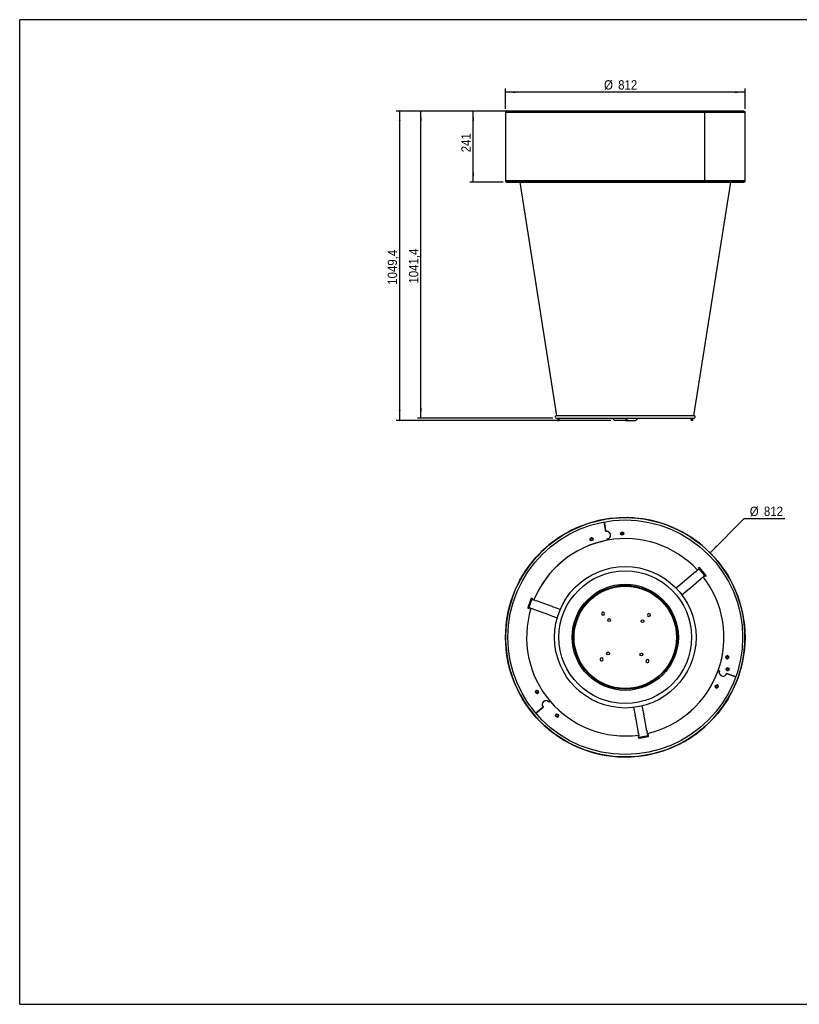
# Model space of a CAD drawing. Header units: millimetres. Extents: x 467 to 5239, y 128 to 3468.
# Tile 1 of 4: x 467 to 3111, y 128 to 3468. Entities that reach past the tile are written whole.
import ezdxf

# ---------------------------------------------------------------- set-up
doc = ezdxf.new("R2010")
doc.units = ezdxf.units.MM
doc.header["$LTSCALE"] = 12
doc.linetypes.add('SLD-Centro', pattern=[19.05, 15.24, -1.27, 1.27, -1.27])
doc.linetypes.add('SLD-Solido', pattern=[0])
for name, color, linetype in [('PIEGHE', 6, 'SLD-Centro'), ('QUOTE', 1, 'SLD-Solido'), ('SCHIZZI', 9, 'Continuous')]:
    doc.layers.add(name, color=color, linetype=linetype)
doc.styles.add('SLDTEXTSTYLE0', font='GOTHIC.TTF', dxfattribs={"width": 0.913})
doc.dimstyles.new('SLDDIMSTYLE0', dxfattribs={"dimtxt": 31.75, "dimasz": 33.6, "dimexe": 0, "dimexo": 0.0625, "dimgap": 7.9375, "dimtad": 1, "dimdec": 1, "dimrnd": 1e-09, "dimzin": 12, "dimdsep": 46, "dimtxsty": 'SLDTEXTSTYLE0', "dimsah": 1, "dimcen": 0.09, "dimadec": 0, "dimazin": 3, "dimtfac": 1, "dimtdec": 1, "dimtofl": 0, "dimtmove": 0, "dimatfit": 3, "dimfxl": 1, "dimfrac": 2, "dimtolj": 1, "dimtzin": 12, "dimarcsym": 0})
doc.dimstyles.new('SLDDIMSTYLE1', dxfattribs={"dimtxt": 31.75, "dimasz": 33.6, "dimexe": 0, "dimexo": 0.0625, "dimgap": 7.9375, "dimtad": 1, "dimdec": 0, "dimrnd": 1e-09, "dimzin": 12, "dimdsep": 46, "dimtxsty": 'SLDTEXTSTYLE0', "dimsah": 1, "dimcen": 0.09, "dimadec": 0, "dimazin": 3, "dimtfac": 1, "dimtdec": 0, "dimtofl": 0, "dimtmove": 0, "dimatfit": 3, "dimfxl": 1, "dimfrac": 2, "dimtolj": 1, "dimtzin": 12, "dimarcsym": 0})
doc.dimstyles.new('SLDDIMSTYLE2', dxfattribs={"dimtxt": 31.75, "dimasz": 33.6, "dimexe": 0, "dimexo": 0.0625, "dimgap": 7.9375, "dimtad": 0, "dimtih": 1, "dimtoh": 1, "dimdec": 1, "dimrnd": 1e-09, "dimzin": 12, "dimdsep": 46, "dimtxsty": 'SLDTEXTSTYLE0', "dimsah": 1, "dimcen": 0, "dimadec": 0, "dimazin": 3, "dimtfac": 1, "dimtdec": 1, "dimtofl": 0, "dimtmove": 0, "dimatfit": 3, "dimfxl": 1, "dimfrac": 2, "dimtolj": 1, "dimtzin": 12, "dimarcsym": 0})

# ---------------------------------------------------------------- blocks, each defined once
blk = doc.blocks.new('_D')
at = {"layer": 'QUOTE', "transparency": 16777216}
for p, q in [((2211.7, 3158.4), (1993.2, 3158.4)), ((2005.2, 2917.4), (2005.2, 3158.4)), ((2106.6, 2917.4), (1993.2, 2917.4))]:
    blk.add_line(p, q, dxfattribs=at)
for points in [[(2005.2, 3158.4), (2002.2, 3124.8), (2008.2, 3124.8)], [(2005.2, 2917.4), (2008.2, 2951), (2002.2, 2951)]]:
    blk.add_solid(points, dxfattribs=at)
at = {"layer": 'QUOTE', "transparency": 16777216, "insert": (1964.7, 3018.6), "char_height": 31.75, "attachment_point": 1, "rotation": 90, "style": 'SLDTEXTSTYLE0'}
blk.add_mtext('241', dxfattribs=at)
blk = doc.blocks.new('_D_1')
at = {"layer": 'QUOTE', "transparency": 16777216}
for p, q in [((2114.6, 3166.4), (2114.6, 3234.6)), ((2926.6, 3222.6), (2114.6, 3222.6)), ((2926.6, 3166.4), (2926.6, 3234.6))]:
    blk.add_line(p, q, dxfattribs=at)
for points in [[(2114.6, 3222.6), (2148.2, 3219.6), (2148.2, 3225.6)], [(2926.6, 3222.6), (2893, 3225.6), (2893, 3219.6)]]:
    blk.add_solid(points, dxfattribs=at)
at = {"layer": 'QUOTE', "transparency": 16777216, "char_height": 31.75, "attachment_point": 1, "style": 'SLDTEXTSTYLE0'}
for s, insert in [('%%c', (2448.6, 3263.1)), ('812', (2496.5, 3263.1))]:
    blk.add_mtext(s, dxfattribs=dict(at, insert=insert))
blk = doc.blocks.new('_D_2')
at = {"layer": 'QUOTE', "transparency": 16777216}
for p, q in [((2106.6, 3158.4), (1815.6, 3158.4)), ((1827.6, 2117), (1827.6, 3158.4)), ((2275.1, 2117), (1815.6, 2117))]:
    blk.add_line(p, q, dxfattribs=at)
for points in [[(1827.6, 3158.4), (1824.6, 3124.8), (1830.6, 3124.8)], [(1827.6, 2117), (1830.6, 2150.6), (1824.6, 2150.6)]]:
    blk.add_solid(points, dxfattribs=at)
at = {"layer": 'QUOTE', "transparency": 16777216, "insert": (1787, 2573.2), "char_height": 31.75, "attachment_point": 1, "rotation": 90, "style": 'SLDTEXTSTYLE0'}
blk.add_mtext('1041,4', dxfattribs=at)
blk = doc.blocks.new('_D_3')
at = {"layer": 'QUOTE', "transparency": 16777216}
for p, q in [((2106.6, 3158.4), (1743.6, 3158.4)), ((1755.6, 2109), (1755.6, 3158.4)), ((2471.6, 2109), (1743.6, 2109))]:
    blk.add_line(p, q, dxfattribs=at)
for points in [[(1755.6, 3158.4), (1752.6, 3124.8), (1758.6, 3124.8)], [(1755.6, 2109), (1758.6, 2142.6), (1752.6, 2142.6)]]:
    blk.add_solid(points, dxfattribs=at)
at = {"layer": 'QUOTE', "transparency": 16777216, "insert": (1715, 2569.2), "char_height": 31.75, "attachment_point": 1, "rotation": 90, "style": 'SLDTEXTSTYLE0'}
blk.add_mtext('1049,4', dxfattribs=at)
blk = doc.blocks.new('_D_4')
at = {"layer": 'QUOTE', "transparency": 16777216}
for p, q in [((2807.9, 1660), (2923.9, 1775.8)), ((2923.9, 1775.8), (3061.2, 1775.8))]:
    blk.add_line(p, q, dxfattribs=at)
blk.add_solid([(2807.9, 1660), (2833.8, 1681.6), (2829.6, 1685.9)], dxfattribs=at)
at = {"layer": 'QUOTE', "transparency": 16777216, "char_height": 31.75, "attachment_point": 1, "style": 'SLDTEXTSTYLE0'}
for s, insert in [('%%c', (2942.9, 1816.4)), ('812', (2990.8, 1816.4))]:
    blk.add_mtext(s, dxfattribs=dict(at, insert=insert))

msp = doc.modelspace()

# ---------------------------------------------------------------- linework, layer by layer
for p, q in [((2114.61, 3154.39), (2114.61, 2923.39)), ((2114.61, 3154.39), (2788.86, 3154.39)), ((2114.61, 3154.39), (2926.61, 3154.39)), ((2922.61, 3158.39), (2118.61, 3158.39)), ((2788.86, 3154.39), (2788.86, 2923.39)), ((2789.01, 3154.39), (2789.01, 2923.39)), ((2789.01, 3154.39), (2926.61, 3154.39)), ((2789.01, 3154.39), (2789.01, 3154.39)), ((2926.61, 2923.39), (2926.61, 3154.39)), ((2114.61, 2923.39), (2114.61, 2921.39)), ((2114.61, 2923.39), (2211.22, 2923.39)), ((2114.61, 2921.39), (2211.22, 2921.39)), ((2118.61, 2917.39), (2922.61, 2917.39)), ((2162.88, 2917.39), (2287.77, 2124.86)), ((2211.22, 2921.39), (2211.22, 2923.39)), ((2211.22, 2923.39), (2211.23, 2923.39)), ((2211.22, 2921.39), (2211.22, 2923.39)), ((2211.22, 2923.39), (2902.99, 2923.39)), ((2211.22, 2921.39), (2211.23, 2921.39)), ((2211.22, 2921.39), (2902.99, 2921.39)), ((2753.41, 2124.86), (2878.3, 2917.39)), ((2902.98, 2923.39), (2902.99, 2923.39)), ((2902.98, 2921.39), (2902.99, 2921.39)), ((2902.99, 2921.39), (2902.99, 2923.39)), ((2902.99, 2921.39), (2902.99, 2923.39)), ((2902.99, 2923.39), (2926.62, 2923.39)), ((2902.99, 2921.39), (2926.62, 2921.39)), ((2926.62, 2921.39), (2926.62, 2923.39)), ((2324.52, 2124.86), (2286.22, 2124.86)), ((2287.09, 2116.95), (2754.09, 2116.95)), ((2291.59, 2116.95), (2291.59, 2108.95)), ((2291.61, 2108.95), (2291.59, 2108.95)), ((2291.88, 2116.95), (2291.61, 2108.95)), ((2291.61, 2108.95), (2293.61, 2108.95)), ((2293.59, 2108.95), (2296.35, 2108.95)), ((2293.88, 2116.95), (2293.61, 2108.95)), ((2296.35, 2108.95), (2297.76, 2116.95)), ((2754.96, 2124.86), (2324.52, 2124.86)), ((2483.63, 2108.95), (2475.72, 2116.95)), ((2521.83, 2108.95), (2483.63, 2108.95)), ((2529.87, 2116.95), (2521.83, 2108.95)), ((2521.83, 2108.95), (2556.3, 2108.95)), ((2556.3, 2108.95), (2564.15, 2116.95)), ((2556.61, 2108.95), (2556.3, 2108.95)), ((2556.61, 2108.95), (2564.53, 2116.95)), ((2744.69, 2108.95), (2743.25, 2116.95)), ((2746.67, 2108.95), (2744.69, 2108.95)), ((2746.67, 2108.95), (2745.21, 2116.95)), ((2749.59, 2108.95), (2746.67, 2108.95)), ((2749.59, 2108.95), (2749.59, 2116.95)), ((2447.63, 1772.53), (2447.63, 1772.54)), ((2447.63, 1772.54), (2447.63, 1772.53)), ((2454.93, 1732.59), (2449.07, 1764.66)), ((2449.07, 1764.66), (2454.93, 1732.59)), ((2405.91, 1711), (2402.06, 1708.44)), ((2402.06, 1708.44), (2402.36, 1703.83)), ((2402.36, 1703.83), (2406.5, 1701.78)), ((2410.05, 1708.95), (2405.91, 1711)), ((2406.5, 1701.78), (2410.34, 1704.34)), ((2410.34, 1704.34), (2410.05, 1708.95)), ((2454.9, 1732.59), (2455.83, 1732.72)), ((2460.45, 1702.39), (2459.66, 1706.7)), ((2459.66, 1706.7), (2460.45, 1702.39)), ((2506.81, 1728.52), (2505.72, 1724.03)), ((2505.72, 1724.03), (2509.07, 1720.84)), ((2511.24, 1729.82), (2506.81, 1728.52)), ((2509.07, 1720.84), (2513.5, 1722.15)), ((2514.58, 1726.64), (2511.24, 1729.82)), ((2513.5, 1722.15), (2514.58, 1726.64)), ((2259.49, 1684.05), (2256.04, 1681.11)), ((2263.4, 1687.28), (2260.29, 1684.71)), ((2768.02, 1603.07), (2771.07, 1605.66)), ((2768.1, 1606.21), (2769.7, 1604.5)), ((2771.83, 1609.65), (2768.12, 1606.5)), ((2790.49, 1582.8), (2771.07, 1605.66)), ((2758.85, 1595.28), (2715.2, 1558.19)), ((2734.62, 1535.33), (2778.28, 1572.42)), ((2758.85, 1595.28), (2761.88, 1597.85)), ((2768.02, 1603.07), (2761.88, 1597.85)), ((2781.3, 1574.99), (2778.28, 1572.42)), ((2781.3, 1574.99), (2787.45, 1580.21)), ((2790.49, 1582.8), (2787.45, 1580.21)), ((2789.13, 1581.64), (2790.56, 1579.78)), ((2790.85, 1579.75), (2794.56, 1582.91)), ((2713.68, 1556.9), (2693.43, 1539.7)), ((2713.68, 1556.9), (2715.2, 1558.19)), ((2206.57, 1503.88), (2201.98, 1505.51)), ((2205.83, 1501.53), (2206.69, 1503.61)), ((2712.85, 1516.83), (2733.11, 1534.04)), ((2734.62, 1535.33), (2733.11, 1534.04)), ((2190.19, 1472.46), (2194.77, 1470.82)), ((2204.2, 1502.12), (2194.11, 1473.87)), ((2197.88, 1472.52), (2194.11, 1473.87)), ((2195.03, 1470.95), (2195.74, 1473.28)), ((2197.88, 1472.52), (2205.46, 1469.81)), ((2204.2, 1502.12), (2207.96, 1500.77)), ((2209.21, 1468.48), (2205.46, 1469.81)), ((2215.55, 1498.07), (2207.96, 1500.77)), ((2215.55, 1498.07), (2219.29, 1496.73)), ((2273.24, 1477.47), (2219.29, 1496.73)), ((2273.24, 1477.47), (2275.11, 1476.8)), ((2300.07, 1467.89), (2275.11, 1476.8)), ((2209.21, 1468.48), (2263.15, 1449.21)), ((2265.03, 1448.55), (2263.15, 1449.21)), ((2265.03, 1448.55), (2289.98, 1439.64)), ((2866.09, 1310.33), (2862.25, 1307.77)), ((2862.25, 1307.77), (2862.55, 1303.16)), ((2862.55, 1303.16), (2866.69, 1301.11)), ((2870.23, 1308.28), (2866.09, 1310.33)), ((2866.69, 1301.11), (2870.53, 1303.67)), ((2870.53, 1303.67), (2870.23, 1308.28)), ((2835.85, 1260.7), (2835.82, 1260.71)), ((2839.95, 1259.16), (2835.82, 1260.63)), ((2835.82, 1260.63), (2839.95, 1259.16)), ((2865.19, 1268.69), (2862.77, 1264.76)), ((2862.77, 1264.76), (2864.96, 1260.69)), ((2895.45, 1239.35), (2864.74, 1250.31)), ((2864.74, 1250.31), (2895.45, 1239.35)), ((2864.96, 1260.69), (2869.58, 1260.56)), ((2869.81, 1268.56), (2865.19, 1268.69)), ((2869.58, 1260.56), (2872, 1264.49)), ((2872, 1264.49), (2869.81, 1268.56)), ((2902.99, 1236.66), (2902.98, 1236.66)), ((2902.98, 1236.66), (2902.99, 1236.66)), ((2827.48, 1209.41), (2826.39, 1204.92)), ((2826.39, 1204.92), (2829.74, 1201.73)), ((2831.91, 1210.71), (2827.48, 1209.41)), ((2829.74, 1201.73), (2834.17, 1203.04)), ((2835.25, 1207.53), (2831.91, 1210.71)), ((2834.17, 1203.04), (2835.25, 1207.53)), ((2217.58, 1191.25), (2216.49, 1186.76)), ((2216.49, 1186.76), (2219.84, 1183.58)), ((2222.01, 1192.56), (2217.58, 1191.25)), ((2219.84, 1183.58), (2224.27, 1184.88)), ((2225.36, 1189.37), (2222.01, 1192.56)), ((2224.27, 1184.88), (2225.36, 1189.37)), ((2217.32, 1115.43), (2242.17, 1136.54)), ((2242.17, 1136.54), (2217.32, 1115.43)), ((2262.22, 1153.58), (2265.57, 1156.42)), ((2265.57, 1156.42), (2262.23, 1153.59)), ((2265.57, 1156.43), (2265.57, 1156.42)), ((2265.58, 1156.41), (2265.59, 1156.41)), ((2583.19, 1114.18), (2578.43, 1140.26)), ((2211.22, 1110.25), (2211.23, 1110.25)), ((2211.23, 1110.25), (2211.22, 1110.24)), ((2289.01, 1112.13), (2285.17, 1109.57)), ((2285.17, 1109.57), (2285.46, 1104.96)), ((2285.46, 1104.96), (2289.6, 1102.91)), ((2293.15, 1110.08), (2289.01, 1112.13)), ((2289.6, 1102.91), (2293.45, 1105.47)), ((2293.45, 1105.47), (2293.15, 1110.08)), ((2548.92, 1134.86), (2553.68, 1108.79)), ((2554.04, 1106.83), (2553.68, 1108.79)), ((2554.04, 1106.83), (2564.33, 1050.48)), ((2583.19, 1114.18), (2583.55, 1112.22)), ((2593.84, 1055.87), (2583.55, 1112.22)), ((2565.05, 1046.57), (2564.33, 1050.48)), ((2564.42, 1035.82), (2565.3, 1031.03)), ((2566.91, 1036.36), (2564.59, 1036.05)), ((2565.05, 1046.57), (2566.49, 1038.64)), ((2567.21, 1034.71), (2566.49, 1038.64)), ((2567.21, 1034.71), (2596.72, 1040.1)), ((2593.84, 1055.87), (2594.56, 1051.96)), ((2596, 1044.03), (2594.56, 1051.96)), ((2596, 1044.03), (2596.72, 1040.1)), ((2598.7, 1042.29), (2596.42, 1041.75)), ((2599.82, 1037.33), (2598.94, 1042.13)), ((2788.86, 1068.39), (2788.86, 1068.39)), ((2789.01, 1068.52), (2789.01, 1068.52))]:
    msp.add_line(p, q)
at = {"flags": 128}
for points in [[(2255.84, 1680.94), (2255.43, 1680.59), (2253.8, 1679.18)], [(2839.44, 1252.17), (2839.33, 1252.8), (2839.18, 1254.66)]]:
    msp.add_lwpolyline(points, dxfattribs=at)
for centre, radius in [((2520.61, 1373.15), 406), ((2520.61, 1373.15), 398), ((2406.2, 1706.39), 5), ((2406.2, 1706.39), 3.75), ((2510.15, 1725.33), 5), ((2510.15, 1725.33), 3.75), ((2520.59, 1373.18), 240), ((2520.59, 1373.18), 225.04), ((2520.59, 1373.18), 180), ((2520.59, 1373.18), 176.08), ((2520.59, 1373.18), 176.03), ((2520.59, 1373.18), 174.98), ((2520.59, 1373.18), 174.93), ((2520.59, 1373.18), 173.77), ((2520.59, 1373.18), 173.7), ((2465.92, 1431.59), 5), ((2579, 1427.86), 5), ((2462.19, 1318.51), 5), ((2575.27, 1314.78), 5), ((2866.39, 1305.72), 5), ((2866.39, 1305.72), 3.75), ((2867.38, 1264.63), 5), ((2867.38, 1264.63), 3.75), ((2830.82, 1206.22), 5), ((2830.82, 1206.22), 3.75), ((2220.93, 1188.07), 5), ((2220.93, 1188.07), 3.75), ((2289.31, 1107.52), 5), ((2289.31, 1107.52), 3.75)]:
    msp.add_circle(centre, radius)
for centre, radius, start, end in [((2118.61, 3154.39), 4, 90, 180), ((2922.61, 3154.39), 4, 0, 90), ((2118.61, 2921.39), 4, 180, 270), ((2922.61, 2921.39), 4, 270, 0), ((2287.09, 2120.95), 4, 102.58496, 270), ((2754.09, 2120.95), 4, 270, 77.41504), ((2520.61, 1373.15), 406, 311.38265, 311.35436), ((2520.61, 1373.15), 406.01, 100.35607, 129.24966), ((2520.61, 1373.15), 406.01, 340.35607, 100.35598), ((2403.46, 1705.33), 3, 135.77678, 266.2563), ((2409.14, 1707.28), 3, 307.8805, 85.9824), ((2457.29, 1719.65), 13.16, 280.35805, 100.35472), ((2457.32, 1719.65), 13.16, 280.2151, 100.50134), ((2520.61, 1373.15), 334.69, 42.92499, 100.35601), ((2506.69, 1725.11), 3, 104.61844, 262.64563), ((2512.69, 1725.31), 3, 307.96129, 50.78257), ((2520.61, 1373.15), 406.01, 131.32265, 220.35598), ((2520.61, 1373.15), 334.69, 100.35604, 157.77131), ((2520.62, 1373.15), 334.69, 101.4591, 157.77204), ((2768.25, 1606.34), 0.2, 130.35603, 221.76526), ((2771.96, 1609.49), 0.2, 43.22429, 130.31609), ((2520.61, 1373.15), 345.22, 37.4746, 43.23772), ((2520.61, 1373.15), 334.69, 340.35604, 37.78755), ((2790.72, 1579.91), 0.2, 218.60936, 310.33771), ((2794.43, 1583.06), 0.2, 310.3903, 37.47352), ((2520.62, 1373.15), 345.22, 157.46613, 163.24749), ((2520.61, 1373.15), 345.22, 157.4746, 163.23772), ((2201.92, 1505.32), 0.2, 70.3903, 157.47352), ((2206.5, 1503.69), 0.2, 338.60936, 70.33771), ((2520.61, 1373.15), 334.69, 162.90875, 220.35601), ((2520.62, 1373.15), 334.69, 162.90947, 220.35924), ((2190.25, 1472.65), 0.2, 163.22429, 250.31609), ((2194.84, 1471.01), 0.2, 250.35603, 341.76526), ((2445.42, 1453.49), 5, 82.46569, 183.75509), ((2445.42, 1453.49), 5, 183.75509, 82.46569), ((2600.9, 1448.36), 5, 93.75509, 352.46569), ((2600.9, 1448.36), 5, 352.46569, 93.75509), ((2440.29, 1298.01), 5, 273.75509, 172.46569), ((2866.87, 1308.51), 3, 18.25513, 142.31189), ((2440.29, 1298.01), 5, 172.46569, 273.75509), ((2595.77, 1292.88), 5, 3.75509, 262.46569), ((2595.77, 1292.88), 5, 262.46569, 3.75509), ((2865.72, 1302.62), 3, 185.9653, 329.4705), ((2520.61, 1373.15), 406.01, 220.35607, 340.35598), ((2520.59, 1373.18), 334.69, 282.92718, 340.36304), ((2520.61, 1373.15), 334.69, 282.92499, 340.35601), ((2852.34, 1254.7), 13.16, 160.2151, 340.50134), ((2852.35, 1254.74), 13.16, 160.35805, 340.35472), ((2829.55, 1203.93), 3, 186.13959, 295.73553), ((2832.38, 1209.22), 3, 345.51969, 139.52636), ((2219.59, 1190.21), 3, 71.19578, 172.42608), ((2222.76, 1185.11), 3, 222.50215, 21.18475), ((2252.18, 1145.09), 13.16, 40.2151, 220.50134), ((2252.2, 1145.06), 13.16, 40.35805, 220.35472), ((2520.59, 1373.18), 334.69, 220.36321, 277.78974), ((2520.61, 1373.15), 334.69, 220.35604, 277.78755), ((2286.98, 1109.54), 3, 69.50405, 208.40089), ((2291.51, 1105.6), 3, 254.21608, 23.59098), ((2564.62, 1035.85), 0.2, 98.60936, 190.33771), ((2520.59, 1373.18), 345.22, 277.4576, 283.25892), ((2520.61, 1373.15), 345.22, 277.4746, 283.23772), ((2598.75, 1042.09), 0.2, 10.35603, 101.76526), ((2599.62, 1037.3), 0.2, 283.22429, 10.31609), ((2565.49, 1031.06), 0.2, 190.3903, 277.47352)]:
    msp.add_arc(centre, radius, start, end)
for points, knots in [([(2259.34, 1683.91), (2259.45, 1684), (2259.65, 1684.17), (2259.85, 1684.34), (2259.95, 1684.42)], [0, 0, 0, 0, 0.500277, 1, 1, 1, 1]), ([(2259.95, 1684.42), (2260.05, 1684.5), (2260.25, 1684.67), (2260.46, 1684.84), (2260.56, 1684.93), (2260.55, 1684.92), (2260.55, 1684.92)], [0, 0, 0, 0, 0.3078682, 0.6157365, 0.9236047, 1, 1, 1, 1]), ([(2263.74, 1687.56), (2263.74, 1687.56), (2263.73, 1687.55), (2263.8, 1687.61), (2263.92, 1687.7), (2263.97, 1687.75)], [0, 0, 0, 0, 0.08831728, 0.54415865, 1, 1, 1, 1]), ([(2263.97, 1687.75), (2264.08, 1687.83), (2264.29, 1688), (2264.57, 1688.23), (2264.71, 1688.35)], [0, 0, 0, 0, 0.5, 1, 1, 1, 1])]:
    msp.add_open_spline(points, degree=3, knots=knots)
at = {"layer": 'PIEGHE', "color": 6, "true_color": 0xff00ff}
for p, q in [((2223.67, 3158.39), (2253.67, 3158.39)), ((2118.61, 2917.39), (2253.67, 2917.39))]:
    msp.add_line(p, q, dxfattribs=at)
at = {"layer": 'SCHIZZI'}
for p in [(467.18, 127.97), (5239.07, 3468.45)]:
    msp.add_line(p, (467.18, 3468.45), dxfattribs=at)
at = {"layer": 'SCHIZZI', "color": 7, "true_color": 0xffffff}
msp.add_line((467.18, 127.97), (5239.3, 127.97), dxfattribs=at)

# ---------------------------------------------------------------- dimensions: what is measured, and where the dimension line sits
at = {"layer": 'QUOTE'}
dim = msp.add_linear_dim(base=(2114.61, 3222.59), p1=(2926.61, 3154.39), p2=(2114.61, 3154.39), text='%%c<>', dimstyle='SLDDIMSTYLE1', dxfattribs=at)
dim.commit()
dim.dimension.update_dxf_attribs({"geometry": '_D_1', "text_midpoint": (2507.71, 3222.59), "dimtype": 160})
for base, p1, p2, picture, middle in [((1755.58, 3158.39), (2483.63, 2108.95), (2118.61, 3158.39), '_D_3', (1755.58, 2633.67)), ((1827.58, 3158.39), (2287.09, 2116.95), (2118.61, 3158.39), '_D_2', (1827.58, 2637.67)), ((2005.21, 3158.39), (2118.61, 2917.39), (2223.67, 3158.39), '_D', (2005.21, 3053.77))]:
    dim = msp.add_linear_dim(base=base, p1=p1, p2=p2, angle=90, dimstyle='SLDDIMSTYLE0', dxfattribs=at)
    dim.commit()
    dim.dimension.update_dxf_attribs({"geometry": picture, "text_midpoint": middle, "dimtype": 160})
dim = msp.add_diameter_dim_2p(p1=(2233.32, 1086.27), p2=(2807.91, 1660.03), dimstyle='SLDDIMSTYLE2', dxfattribs=at)
dim.commit()
dim.dimension.update_dxf_attribs({"geometry": '_D_4', "text_midpoint": (3002.07, 1801.04), "dimtype": 163})

doc.saveas('drawing.dxf')
